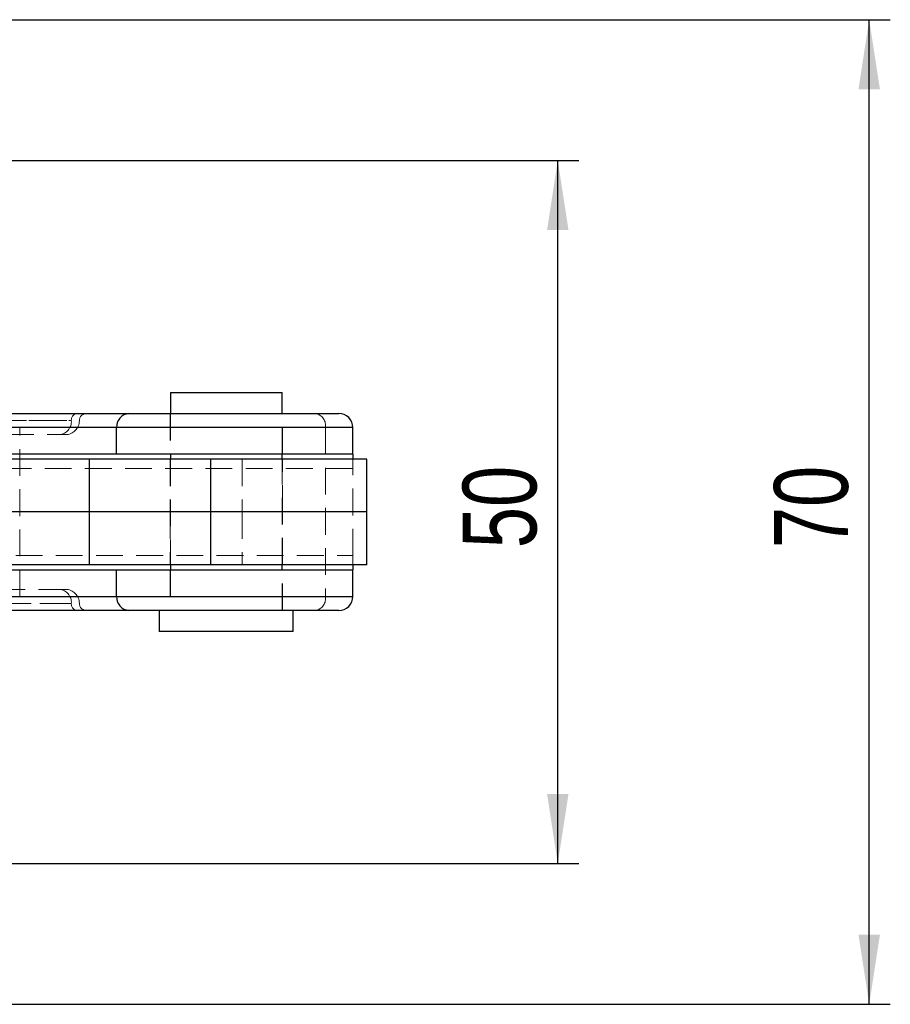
# Model space of a CAD drawing. Header units: millimetres. Extents: x 37 to 401, y 8 to 280.
# Tile 19 of 36: x 207 to 249, y 108 to 154. Entities that reach past the tile are written whole.
import ezdxf

# ---------------------------------------------------------------- set-up
doc = ezdxf.new("R2010")
doc.units = ezdxf.units.MM
doc.linetypes.add('HIDDEN', pattern=[1.905, 1.27, -0.635])
doc.layers.add('FORMATO', color=179, linetype='Continuous')
doc.styles.add('SLDTEXTSTYLE0', font='TXT', dxfattribs={"width": 0.75})
doc.dimstyles.new('SLDDIMSTYLE4', dxfattribs={"dimtxt": 3.5, "dimasz": 3.302, "dimexe": 0, "dimexo": 0.0625, "dimgap": 0.875, "dimtad": 1, "dimdec": 3, "dimlfac": 1.5, "dimrnd": 1e-09, "dimzin": 12, "dimdsep": 46, "dimtxsty": 'SLDTEXTSTYLE0', "dimsah": 1, "dimcen": 0.09, "dimadec": 0, "dimazin": 3, "dimtfac": 1, "dimtdec": 3, "dimtofl": 0, "dimtmove": 0, "dimatfit": 3, "dimfxl": 0, "dimfrac": 2, "dimtolj": 1, "dimtzin": 12, "dimarcsym": 0})

# ---------------------------------------------------------------- blocks, each defined once
blk = doc.blocks.new('_D_9')
at = {"layer": 'FORMATO'}
for p, q in [((199.955, 147.553), (233.802, 147.553)), ((232.802, 114.22), (232.802, 147.553)), ((199.955, 114.22), (233.802, 114.22))]:
    blk.add_line(p, q, dxfattribs=at)
for points in [[(232.802, 147.553), (232.294, 144.251), (233.31, 144.251)], [(232.802, 114.22), (233.31, 117.522), (232.294, 117.522)]]:
    blk.add_solid(points, dxfattribs=at)
at = {"layer": 'FORMATO', "insert": (228.291, 129.171), "char_height": 3.5, "attachment_point": 1, "rotation": 90, "style": 'SLDTEXTSTYLE0'}
blk.add_mtext('50', dxfattribs=at)
blk = doc.blocks.new('_D_10')
at = {"layer": 'FORMATO'}
for p, q in [((202.622, 154.22), (248.564, 154.22)), ((247.564, 107.553), (247.564, 154.22)), ((202.622, 107.553), (248.564, 107.553))]:
    blk.add_line(p, q, dxfattribs=at)
for points in [[(247.564, 154.22), (247.056, 150.918), (248.072, 150.918)], [(247.564, 107.553), (248.072, 110.855), (247.056, 110.855)]]:
    blk.add_solid(points, dxfattribs=at)
at = {"layer": 'FORMATO', "insert": (243.052, 129.171), "char_height": 3.5, "attachment_point": 1, "rotation": 90, "style": 'SLDTEXTSTYLE0'}
blk.add_mtext('70', dxfattribs=at)

msp = doc.modelspace()

# ---------------------------------------------------------------- linework, layer by layer
at = {"color": 7, "linetype": 'Continuous', "lineweight": 25}
for p, q in [((214.44285, 136.55287), (214.44285, 135.55287)), ((214.44285, 136.55287), (219.73452, 136.55287)), ((219.73452, 135.55287), (219.73452, 136.55287)), ((206.72345, 135.55287), (212.46926, 135.55287)), ((212.46926, 135.55287), (222.42202, 135.55287)), ((211.89184, 134.8862), (206.14602, 134.8862)), ((223.08868, 134.8862), (211.89184, 134.8862)), ((211.89184, 133.61953), (211.89184, 134.8862)), ((223.08868, 133.61953), (223.08868, 134.8862)), ((211.89184, 133.61953), (206.14602, 133.61953)), ((223.08868, 133.61953), (211.89184, 133.61953)), ((214.44285, 133.61953), (214.44285, 133.3862)), ((219.73452, 133.3862), (219.73452, 133.61953)), ((223.08868, 133.61953), (223.08868, 133.3862)), ((210.58187, 133.3862), (203.97954, 133.3862)), ((210.58187, 133.3862), (210.58187, 130.8862)), ((216.33277, 133.3862), (210.58187, 133.3862)), ((216.33277, 133.3862), (216.33277, 130.8862)), ((223.75535, 133.3862), (216.33277, 133.3862)), ((223.75535, 130.8862), (223.75535, 133.3862)), ((210.58187, 130.8862), (203.97954, 130.8862)), ((216.33277, 130.8862), (210.58187, 130.8862)), ((210.58187, 130.8862), (210.58187, 128.3862)), ((223.75535, 130.8862), (216.33277, 130.8862)), ((216.33277, 130.8862), (216.33277, 128.3862)), ((223.75535, 128.3862), (223.75535, 130.8862)), ((210.58187, 128.3862), (203.97954, 128.3862)), ((216.33277, 128.3862), (210.58187, 128.3862)), ((214.44285, 128.3862), (214.44285, 128.15287)), ((223.75535, 128.3862), (216.33277, 128.3862)), ((219.73452, 128.15287), (219.73452, 128.3862)), ((223.08868, 128.3862), (223.08868, 128.15287)), ((206.14602, 128.15287), (211.89184, 128.15287)), ((211.89184, 126.8862), (211.89184, 128.15287)), ((211.89184, 128.15287), (223.08868, 128.15287)), ((223.08868, 126.8862), (223.08868, 128.15287)), ((206.14602, 126.8862), (211.89184, 126.8862)), ((211.89184, 126.8862), (223.08868, 126.8862)), ((212.46926, 126.21953), (206.72345, 126.21953)), ((222.42202, 126.21953), (212.46926, 126.21953)), ((213.91368, 126.21953), (213.91368, 125.21953)), ((220.26368, 125.21953), (220.26368, 126.21953)), ((220.26368, 125.21953), (213.91368, 125.21953))]:
    msp.add_line(p, q, dxfattribs=at)
at = {"color": 7, "linetype": 'HIDDEN', "lineweight": 18}
for p, q in [((214.42202, 135.55287), (214.42202, 133.61953)), ((214.44285, 135.55287), (214.44285, 133.61953)), ((219.73452, 133.61953), (219.73452, 135.55287)), ((219.75535, 133.61953), (219.75535, 135.55287)), ((205.818, 135.21953), (209.74236, 135.21953)), ((206.35073, 135.21953), (210.11762, 135.21953)), ((207.2959, 134.8862), (221.79056, 134.8862)), ((207.2959, 126.8862), (207.2959, 134.8862)), ((221.79056, 134.8862), (223.08868, 134.8862)), ((221.79056, 134.8862), (221.79056, 126.8862)), ((206.69048, 134.55287), (209.45812, 134.55287)), ((214.42202, 133.3862), (214.42202, 130.8862)), ((214.44285, 133.3862), (214.44285, 128.3862)), ((217.84459, 133.3862), (217.84459, 130.8862)), ((219.73452, 128.3862), (219.73452, 133.3862)), ((219.75535, 130.8862), (219.75535, 133.3862)), ((223.08868, 133.3862), (223.08868, 132.95287)), ((223.08868, 132.95287), (205.20033, 132.95287)), ((223.08868, 128.81953), (223.08868, 132.95287)), ((214.42202, 130.8862), (214.42202, 128.3862)), ((217.84459, 130.8862), (217.84459, 128.3862)), ((219.75535, 128.3862), (219.75535, 130.8862)), ((205.20033, 128.81953), (223.08868, 128.81953)), ((223.08868, 128.81953), (223.08868, 128.3862)), ((214.42202, 128.15287), (214.42202, 126.21953)), ((214.44285, 128.15287), (214.44285, 126.21953)), ((219.73452, 126.21953), (219.73452, 128.15287)), ((219.75535, 126.21953), (219.75535, 128.15287)), ((209.45812, 127.21953), (206.69048, 127.21953)), ((209.74236, 126.55287), (205.818, 126.55287)), ((206.35073, 126.55287), (210.11762, 126.55287)), ((221.79056, 126.8862), (207.2959, 126.8862)), ((223.08868, 126.8862), (221.79056, 126.8862))]:
    msp.add_line(p, q, dxfattribs=at)
for centre, radius, start, end in [((210.0525, 135.24308), 0.31103, 95.127131, 184.341898), ((210.45811, 135.21953), 0.33333, 90, 180), ((221.20609, 134.97682), 0.59146, 351.18621, 76.889445), ((209.12208, 135.17244), 0.62207, 275.127263, 4.341268), ((209.45811, 135.21953), 0.66667, 270, 0), ((209.12208, 126.59995), 0.62207, 355.658732, 84.872737), ((209.45811, 126.55287), 0.66667, 0, 90), ((210.0525, 126.52932), 0.31103, 175.658102, 264.872869), ((210.45811, 126.55287), 0.33333, 180, 270), ((221.20609, 126.79557), 0.59146, 283.110555, 8.81379)]:
    msp.add_arc(centre, radius, start, end, dxfattribs=at)
at = {"color": 7, "linetype": 'Continuous', "lineweight": 25}
for centre, radius, start, end in [((212.51733, 134.92783), 0.62688, 94.39752, 183.80812), ((222.42202, 134.8862), 0.66667, 0, 90), ((212.51733, 126.84456), 0.62688, 176.19188, 265.60248), ((222.42202, 126.8862), 0.66667, 270, 0)]:
    msp.add_arc(centre, radius, start, end, dxfattribs=at)

# ---------------------------------------------------------------- dimensions: what is measured, and where the dimension line sits
at = {"layer": 'FORMATO'}
for base, p1, p2, picture, middle in [((247.56397, 154.21953), (201.62202, 107.55287), (201.62202, 154.21953), '_D_10', (247.56397, 131.75744)), ((232.80245, 147.55287), (198.95535, 114.21953), (198.95535, 147.55287), '_D_9', (232.80245, 131.75744))]:
    dim = msp.add_linear_dim(base=base, p1=p1, p2=p2, angle=90, dimstyle='SLDDIMSTYLE4', dxfattribs=at)
    dim.commit()
    dim.dimension.update_dxf_attribs({"geometry": picture, "text_midpoint": middle, "dimtype": 160})

doc.saveas('drawing.dxf')
